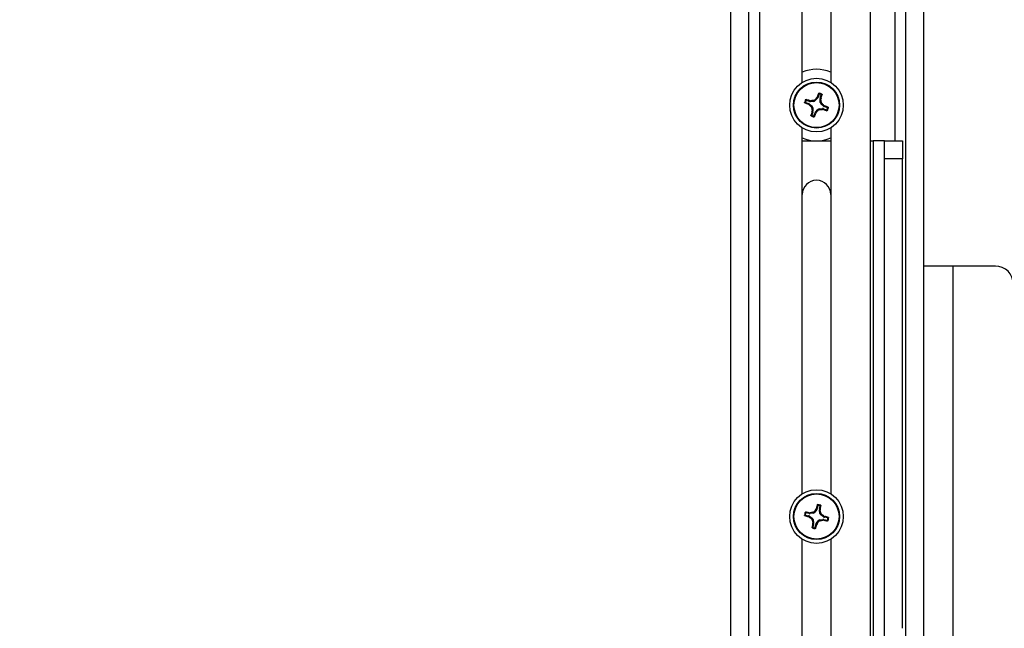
# Model space of a CAD drawing. Header units: inches. Extents: x 0.3 to 33.8, y 0.2 to 21.7.
# Tile 28 of 209: x 11.7 to 13.1, y 5.5 to 6.4. Entities that reach past the tile are written whole.
import ezdxf

# ---------------------------------------------------------------- set-up
doc = ezdxf.new("R2010")
doc.units = ezdxf.units.IN
doc.header["$MEASUREMENT"] = 0
doc.layers.add('BORDERS', color=7, linetype='Continuous')
doc.styles.add('SLDTEXTSTYLE0', font='TXT', dxfattribs={"width": 0.75})
doc.dimstyles.new('SLDDIMSTYLE0', dxfattribs={"dimtxt": 0.137795, "dimasz": 0.14, "dimexe": 0, "dimexo": 0.0625, "dimgap": 0.034449, "dimtad": 1, "dimdec": 3, "dimlfac": 5, "dimrnd": 1e-09, "dimzin": 12, "dimdsep": 46, "dimtxsty": 'SLDTEXTSTYLE0', "dimblk1": 'CLOSED', "dimblk2": 'CLOSED', "dimsah": 1, "dimcen": 0.09, "dimadec": 0, "dimazin": 3, "dimtfac": 1, "dimtdec": 3, "dimtofl": 0, "dimtmove": 0, "dimatfit": 3, "dimldrblk": 'CLOSED', "dimfxl": 0, "dimfrac": 2, "dimtolj": 1, "dimtzin": 12, "dimarcsym": 0})
doc.dimstyles.new('SLDDIMSTYLE1', dxfattribs={"dimtxt": 0.137795, "dimasz": 0.14, "dimexe": 0, "dimexo": 0.0625, "dimgap": 0.034449, "dimtad": 1, "dimdec": 3, "dimlfac": 5, "dimrnd": 1e-09, "dimzin": 4, "dimdsep": 46, "dimtxsty": 'SLDTEXTSTYLE0', "dimblk1": 'CLOSED', "dimblk2": 'CLOSED', "dimsah": 1, "dimcen": 0.09, "dimadec": 0, "dimazin": 1, "dimtfac": 1, "dimtdec": 3, "dimtofl": 0, "dimtmove": 0, "dimatfit": 3, "dimldrblk": 'CLOSED', "dimfxl": 0, "dimfrac": 2, "dimtolj": 1, "dimtzin": 12, "dimarcsym": 0})

# ---------------------------------------------------------------- blocks, each defined once
blk = doc.blocks.new('_Closed')
at = {"color": 0, "linetype": 'ByBlock', "lineweight": -2}
for p, q in [((-1, 0.166667), (0, 0)), ((-1, 0.166667), (-1, -0.166667)), ((0, 0), (-1, -0.166667)), ((0, 0), (-1, 0))]:
    blk.add_line(p, q, dxfattribs=at)
blk = doc.blocks.new('_D_9')
at = {"layer": 'BORDERS'}
for p, q in [((12.4417, 7.9841), (12.3997, 7.9841)), ((12.3997, 7.9841), (12.3997, 7.7654)), ((12.7471, 7.9841), (12.7891, 7.9841)), ((12.7891, 7.9841), (12.7891, 7.7654)), ((12.3997, 7.7654), (12.4417, 7.7654)), ((12.7891, 7.7654), (12.7471, 7.7654)), ((7.2796, 6.1797), (7.2796, 7.5986)), ((14.8326, 6.2324), (14.8326, 7.5986)), ((14.8326, 7.5592), (7.2796, 7.5592))]:
    blk.add_line(p, q, dxfattribs=at)
at = {"layer": 'BORDERS', "xscale": 0.14, "yscale": 0.14, "rotation": 180.0000000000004}
blk.add_blockref('_Closed', (7.2796, 7.5592, 0.5327), dxfattribs=at)
at = {"layer": 'BORDERS', "xscale": 0.14, "yscale": 0.14}
blk.add_blockref('_Closed', (14.8326, 7.5592, 0.5327), dxfattribs=at)
at = {"layer": 'BORDERS', "char_height": 0.1378, "attachment_point": 1, "style": 'SLDTEXTSTYLE0'}
for s, insert in [('959', (12.4417, 7.943)), ('37.765', (12.3144, 7.7368))]:
    blk.add_mtext(s, dxfattribs=dict(at, insert=insert))
blk = doc.blocks.new('_D_10')
at = {"layer": 'BORDERS'}
for p, q in [((12.4417, 7.4763), (12.3997, 7.4763)), ((12.3997, 7.4763), (12.3997, 7.2575)), ((12.7471, 7.4763), (12.7891, 7.4763)), ((12.7891, 7.4763), (12.7891, 7.2575)), ((12.3997, 7.2575), (12.4417, 7.2575)), ((12.7891, 7.2575), (12.7471, 7.2575)), ((11.5246, 6.2307), (11.5246, 7.0907)), ((13.7626, 5.2824), (13.7626, 7.0907)), ((11.5246, 7.0513), (13.7626, 7.0513))]:
    blk.add_line(p, q, dxfattribs=at)
at = {"layer": 'BORDERS', "xscale": 0.14, "yscale": 0.14, "rotation": 180.0000000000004}
blk.add_blockref('_Closed', (11.5246, 7.0513, 0.5327), dxfattribs=at)
at = {"layer": 'BORDERS', "xscale": 0.14, "yscale": 0.14}
blk.add_blockref('_Closed', (13.7626, 7.0513, 0.5327), dxfattribs=at)
at = {"layer": 'BORDERS', "char_height": 0.1378, "attachment_point": 1, "style": 'SLDTEXTSTYLE0'}
for s, insert in [('284', (12.4417, 7.4351)), ('11.190', (12.3144, 7.229))]:
    blk.add_mtext(s, dxfattribs=dict(at, insert=insert))

msp = doc.modelspace()

# ---------------------------------------------------------------- linework, layer by layer
at = {"color": 7, "linetype": 'Continuous', "lineweight": 25}
for p, q in [((12.88763, 6.65231), (12.88763, 4.91806)), ((12.92189, 6.61806), (12.92189, 6.21806)), ((12.93763, 4.79306), (12.93763, 6.59306)), ((12.96263, 4.79306), (12.96263, 6.59306)), ((12.73338, 4.89306), (12.73338, 6.54306)), ((12.79273, 6.29985), (12.79273, 6.53628)), ((12.83253, 6.53628), (12.83253, 6.29985)), ((12.69263, 6.51806), (12.69263, 4.91806)), ((12.71763, 6.51806), (12.71763, 4.91806)), ((12.81411, 6.27781), (12.81096, 6.27429)), ((12.81304, 6.27844), (12.81369, 6.27947)), ((12.81411, 6.27781), (12.81304, 6.27844)), ((12.81369, 6.27947), (12.81473, 6.27885)), ((12.81626, 6.28323), (12.81473, 6.27885)), ((12.81783, 6.27188), (12.81757, 6.27659)), ((12.8188, 6.27642), (12.81757, 6.27659)), ((12.81774, 6.2778), (12.81928, 6.28218)), ((12.81774, 6.2778), (12.81894, 6.27763)), ((12.81894, 6.27763), (12.8188, 6.27642)), ((12.79746, 6.27169), (12.80184, 6.27016)), ((12.8029, 6.27317), (12.79852, 6.2747)), ((12.80123, 6.26912), (12.80184, 6.27016)), ((12.80226, 6.26847), (12.80123, 6.26912)), ((12.80289, 6.26954), (12.80226, 6.26847)), ((12.80289, 6.26954), (12.8064, 6.26639)), ((12.8029, 6.27317), (12.80307, 6.27436)), ((12.80307, 6.27436), (12.80427, 6.27422)), ((12.80427, 6.27422), (12.8041, 6.273)), ((12.80881, 6.27326), (12.8041, 6.273)), ((12.80516, 6.26579), (12.8064, 6.26639)), ((12.80744, 6.26424), (12.80619, 6.26364)), ((12.80744, 6.26424), (12.8077, 6.25953)), ((12.80881, 6.27326), (12.80821, 6.27451)), ((12.81036, 6.27554), (12.81096, 6.27429)), ((12.81645, 6.26286), (12.82117, 6.26312)), ((12.81645, 6.26286), (12.81705, 6.26162)), ((12.81783, 6.27188), (12.81908, 6.27248)), ((12.82011, 6.27033), (12.81886, 6.26973)), ((12.82238, 6.26658), (12.81886, 6.26973)), ((12.82099, 6.2619), (12.82117, 6.26312)), ((12.8222, 6.26176), (12.82099, 6.2619)), ((12.82237, 6.26295), (12.8222, 6.26176)), ((12.82237, 6.26295), (12.82675, 6.26142)), ((12.82238, 6.26658), (12.82301, 6.26765)), ((12.82301, 6.26765), (12.82404, 6.26701)), ((12.82404, 6.26701), (12.82343, 6.26597)), ((12.82781, 6.26443), (12.82343, 6.26597)), ((12.80753, 6.25833), (12.80599, 6.25394)), ((12.80633, 6.25849), (12.80647, 6.2597)), ((12.80753, 6.25833), (12.80633, 6.25849)), ((12.80647, 6.2597), (12.8077, 6.25953)), ((12.809, 6.25289), (12.81054, 6.25727)), ((12.81158, 6.25665), (12.81054, 6.25727)), ((12.81116, 6.25831), (12.81431, 6.26183)), ((12.81116, 6.25831), (12.81222, 6.25768)), ((12.81222, 6.25768), (12.81158, 6.25665)), ((12.81491, 6.26058), (12.81431, 6.26183)), ((12.79273, 5.72485), (12.79273, 6.23628)), ((12.83253, 6.23628), (12.83253, 5.72485)), ((12.79273, 6.21806), (12.83253, 6.21806)), ((12.88763, 6.21806), (12.89189, 6.21806)), ((12.89189, 6.21806), (12.89189, 4.56806)), ((12.90763, 6.21806), (12.89189, 6.21806)), ((12.90763, 6.19306), (12.90763, 6.21806)), ((12.90763, 6.21806), (12.93263, 6.21806)), ((12.93263, 6.21806), (12.93263, 6.19306)), ((12.90763, 5.50196), (12.90763, 6.19306)), ((12.93263, 6.19306), (12.90763, 6.19306)), ((12.93263, 5.53681), (12.93263, 6.19306)), ((13.00338, 6.04306), (12.96263, 6.04306)), ((13.00338, 6.04306), (13.00338, 4.44306)), ((13.06263, 6.04306), (13.00338, 6.04306)), ((12.80241, 5.6971), (12.79789, 5.69816)), ((12.80241, 5.6971), (12.80245, 5.69831)), ((12.80245, 5.69831), (12.80366, 5.6983)), ((12.80366, 5.6983), (12.80362, 5.69706)), ((12.80828, 5.69782), (12.80362, 5.69706)), ((12.80828, 5.69782), (12.80755, 5.699)), ((12.80958, 5.70025), (12.81031, 5.69908)), ((12.81306, 5.70291), (12.81031, 5.69908)), ((12.81193, 5.70342), (12.81247, 5.70452)), ((12.81306, 5.70291), (12.81193, 5.70342)), ((12.81247, 5.70452), (12.81356, 5.70402)), ((12.81463, 5.70854), (12.81356, 5.70402)), ((12.81739, 5.69741), (12.81663, 5.70207)), ((12.81787, 5.70203), (12.81663, 5.70207)), ((12.81667, 5.70329), (12.81773, 5.70781)), ((12.81667, 5.70329), (12.81788, 5.70324)), ((12.81739, 5.69741), (12.81857, 5.69814)), ((12.81788, 5.70324), (12.81787, 5.70203)), ((12.79716, 5.69505), (12.80168, 5.69399)), ((12.80118, 5.69289), (12.80168, 5.69399)), ((12.80227, 5.69236), (12.80118, 5.69289)), ((12.80278, 5.69349), (12.80227, 5.69236)), ((12.80278, 5.69349), (12.80662, 5.69073)), ((12.80544, 5.69), (12.80662, 5.69073)), ((12.80787, 5.68871), (12.8067, 5.68798)), ((12.80739, 5.68288), (12.8074, 5.68409)), ((12.8074, 5.68409), (12.80864, 5.68405)), ((12.80787, 5.68871), (12.80864, 5.68405)), ((12.8122, 5.68321), (12.81496, 5.68705)), ((12.81569, 5.68587), (12.81496, 5.68705)), ((12.81699, 5.6883), (12.82164, 5.68906)), ((12.81699, 5.6883), (12.81771, 5.68712)), ((12.81983, 5.69612), (12.81865, 5.69539)), ((12.82248, 5.69263), (12.81865, 5.69539)), ((12.8216, 5.68782), (12.82164, 5.68906)), ((12.82282, 5.68781), (12.8216, 5.68782)), ((12.82248, 5.69263), (12.823, 5.69376)), ((12.82286, 5.68902), (12.82282, 5.68781)), ((12.82286, 5.68902), (12.82738, 5.68796)), ((12.823, 5.69376), (12.82409, 5.69323)), ((12.82409, 5.69323), (12.82359, 5.69213)), ((12.82811, 5.69107), (12.82359, 5.69213)), ((12.80859, 5.68284), (12.80739, 5.68288)), ((12.80859, 5.68284), (12.80753, 5.67832)), ((12.81064, 5.67759), (12.8117, 5.68211)), ((12.8128, 5.68161), (12.8117, 5.68211)), ((12.8122, 5.68321), (12.81333, 5.6827)), ((12.81333, 5.6827), (12.8128, 5.68161)), ((12.79273, 4.96806), (12.79273, 5.66128)), ((12.83253, 5.66128), (12.83253, 4.96806))]:
    msp.add_line(p, q, dxfattribs=at)
for centre, radius in [((12.81263, 6.26806), 0.0375), ((12.81263, 6.26806), 0.0322), ((12.81263, 6.26806), 0.03151), ((12.81263, 5.69306), 0.0375), ((12.81263, 5.69306), 0.0322), ((12.81263, 5.69306), 0.03151)]:
    msp.add_circle(centre, radius, dxfattribs=at)
for centre, radius, start, end in [((12.81263, 6.26806), 0.05, 66.54679, 113.45321), ((12.81263, 6.26806), 0.01699, 153.39393, 167.94488), ((12.70673, 5.971), 0.31829, 72.38278, 73.33661), ((13.08371, 6.02561), 0.37038, 136.95139, 137.56243), ((13.11075, 6.16517), 0.31829, 158.0022, 158.95604), ((12.81263, 6.26806), 0.01699, 63.39393, 77.94488), ((12.81263, 6.26806), 0.01603, 66.50785, 74.83097), ((12.4495, 6.24809), 0.37038, 3.77638, 4.38742), ((12.51557, 6.37396), 0.31829, 342.38278, 343.33661), ((12.91552, 6.56618), 0.31829, 248.0022, 248.95604), ((12.81263, 6.26806), 0.01603, 156.50785, 164.83097), ((13.05509, 6.53914), 0.37038, 226.95139, 227.56243), ((12.83261, 5.90493), 0.37038, 93.77638, 94.38742), ((13.17577, 6.28804), 0.37038, 183.77638, 184.38742), ((12.79266, 6.6312), 0.37038, 273.77638, 274.38742), ((12.57018, 5.99698), 0.37038, 46.95139, 47.56243), ((12.70975, 5.96994), 0.31829, 68.0022, 68.95604), ((12.81263, 6.26806), 0.01603, 336.50785, 344.83097), ((12.81263, 6.26806), 0.01699, 333.39393, 347.94488), ((13.1097, 6.16216), 0.31829, 162.38278, 163.33661), ((12.81263, 6.26806), 0.01699, 243.39393, 257.94488), ((12.81263, 6.26806), 0.01603, 246.50785, 254.83097), ((12.51451, 6.37095), 0.31829, 338.0022, 338.95604), ((12.54156, 6.51051), 0.37038, 316.95139, 317.56243), ((12.91853, 6.56512), 0.31829, 252.38278, 253.33661), ((12.81263, 6.26806), 0.05, 246.54679, 293.45321), ((12.81263, 6.14306), 0.0199, 0, 180), ((13.06263, 6.01806), 0.025, 0, 90), ((12.81263, 5.69306), 0.01699, 159.51647, 174.06742), ((12.81263, 5.69306), 0.01603, 162.63038, 170.9535), ((12.73902, 5.3864), 0.31829, 78.50531, 79.45915), ((12.87122, 5.33413), 0.37038, 99.89891, 100.50995), ((13.10802, 5.4809), 0.37038, 143.07393, 143.68497), ((13.12003, 5.62256), 0.31829, 164.12473, 165.07857), ((12.81263, 5.69306), 0.01699, 69.51647, 84.06742), ((12.81263, 5.69306), 0.01603, 72.63038, 80.9535), ((12.4537, 5.63447), 0.37038, 9.89891, 10.50995), ((12.50597, 5.76667), 0.31829, 348.50531, 349.45915), ((12.88314, 6.00045), 0.31829, 254.12473, 255.07857), ((13.02479, 5.98845), 0.37038, 233.07393, 233.68497), ((13.17157, 5.75165), 0.37038, 189.89891, 190.50995), ((12.51724, 5.90522), 0.37038, 323.07393, 323.68497), ((12.75404, 6.05199), 0.37038, 279.89891, 280.50995), ((12.60047, 5.39767), 0.37038, 53.07393, 53.68497), ((12.88625, 5.99972), 0.31829, 258.50531, 259.45915), ((12.74213, 5.38567), 0.31829, 74.12473, 75.07857), ((12.81263, 5.69306), 0.01603, 342.63038, 350.9535), ((12.81263, 5.69306), 0.01699, 339.51647, 354.06742), ((13.1193, 5.61945), 0.31829, 168.50531, 169.45915), ((12.81263, 5.69306), 0.01699, 249.51647, 264.06742), ((12.81263, 5.69306), 0.01603, 252.63038, 260.9535), ((12.50524, 5.76357), 0.31829, 344.12473, 345.07857)]:
    msp.add_arc(centre, radius, start, end, dxfattribs=at)
for centre, major_axis, ratio, start_param, end_param in [((12.81176, 6.2799), (-0.00271, 0.0016), 0.994307, 2.9463327, 3.3368526), ((12.82071, 6.27676), (0.00312, -0.00044), 0.994307, 2.9463327, 3.3368526), ((12.80079, 6.26719), (-0.0016, -0.00271), 0.994307, 2.9463327, 3.3368526), ((12.80393, 6.27614), (0.00044, 0.00312), 0.994307, 2.9463327, 3.3368526), ((12.80429, 6.26405), (-0.00284, -0.00136), 0.993591, 2.7511616, 3.5320237), ((12.80863, 6.2764), (-0.00136, 0.00284), 0.993591, 2.7511616, 3.5320237), ((12.81664, 6.25972), (0.00136, -0.00284), 0.993591, 2.7511616, 3.5320237), ((12.82097, 6.27207), (0.00284, 0.00136), 0.993591, 2.7511616, 3.5320237), ((12.82133, 6.25998), (-0.00044, -0.00312), 0.994307, 2.9463327, 3.3368526), ((12.82447, 6.26893), (0.0016, 0.00271), 0.994307, 2.9463327, 3.3368526), ((12.80455, 6.25936), (-0.00312, 0.00044), 0.994307, 2.9463327, 3.3368526), ((12.81351, 6.25622), (0.00271, -0.0016), 0.994307, 2.9463327, 3.3368526), ((12.80776, 5.70092), (-0.00166, 0.00268), 0.993591, 2.7511616, 3.5320237), ((12.8105, 5.70474), (-0.00287, 0.0013), 0.994307, 2.9463327, 3.3368526), ((12.81974, 5.70257), (0.00315, -0.00011), 0.994307, 2.9463327, 3.3368526), ((12.80095, 5.69093), (-0.0013, -0.00287), 0.994307, 2.9463327, 3.3368526), ((12.80312, 5.70017), (0.00011, 0.00315), 0.994307, 2.9463327, 3.3368526), ((12.80477, 5.68819), (-0.00268, -0.00166), 0.993591, 2.7511616, 3.5320237), ((12.80553, 5.68355), (-0.00315, 0.00011), 0.994307, 2.9463327, 3.3368526), ((12.81751, 5.6852), (0.00166, -0.00268), 0.993591, 2.7511616, 3.5320237), ((12.8205, 5.69794), (0.00268, 0.00166), 0.993591, 2.7511616, 3.5320237), ((12.82215, 5.68596), (-0.00011, -0.00315), 0.994307, 2.9463327, 3.3368526), ((12.82431, 5.69519), (0.0013, 0.00287), 0.994307, 2.9463327, 3.3368526), ((12.81476, 5.68138), (0.00287, -0.0013), 0.994307, 2.9463327, 3.3368526)]:
    msp.add_ellipse(centre, major_axis=major_axis, ratio=ratio, start_param=start_param, end_param=end_param, dxfattribs=at)
for points, knots in [([(12.79744, 6.27567), (12.79747, 6.27572), (12.79752, 6.2758), (12.79765, 6.2759), (12.7978, 6.27595), (12.79792, 6.27595), (12.79799, 6.27593), (12.798, 6.27593)], [0, 0, 0, 0, 0.2243701, 0.4484144, 0.6809027, 0.9255748, 1, 1, 1, 1]), ([(12.79793, 6.27445), (12.79785, 6.27466), (12.79768, 6.27507), (12.79752, 6.27547), (12.79744, 6.27567)], [0, 0, 0, 0, 0.5041524, 1, 1, 1, 1]), ([(12.798, 6.27593), (12.79809, 6.27572), (12.79825, 6.27532), (12.79843, 6.27491), (12.79852, 6.2747)], [0, 0, 0, 0, 0.5053527, 1, 1, 1, 1]), ([(12.81563, 6.2844), (12.81566, 6.28445), (12.81571, 6.28454), (12.81585, 6.28464), (12.81601, 6.2847), (12.81612, 6.28468), (12.81618, 6.28468)], [0, 0, 0, 0, 0.2526917, 0.5055172, 0.7534417, 1, 1, 1, 1]), ([(12.81626, 6.28323), (12.81616, 6.28343), (12.81595, 6.28382), (12.81574, 6.2842), (12.81563, 6.2844)], [0, 0, 0, 0, 0.4946499, 1, 1, 1, 1]), ([(12.81618, 6.28468), (12.81629, 6.28449), (12.81651, 6.28411), (12.81672, 6.28373), (12.81683, 6.28353)], [0, 0, 0, 0, 0.4958449, 1, 1, 1, 1]), ([(12.81683, 6.28353), (12.81678, 6.28354), (12.81667, 6.28356), (12.81651, 6.28352), (12.81638, 6.28343), (12.8163, 6.28333), (12.81627, 6.28326), (12.81626, 6.28323)], [0, 0, 0, 0, 0.2255497, 0.4511533, 0.6755815, 0.8996403, 1, 1, 1, 1]), ([(12.81902, 6.28276), (12.81923, 6.28285), (12.81964, 6.28302), (12.82004, 6.28317), (12.82024, 6.28325)], [0, 0, 0, 0, 0.5041524, 1, 1, 1, 1]), ([(12.81928, 6.28218), (12.81929, 6.28223), (12.81931, 6.28233), (12.81928, 6.28249), (12.81921, 6.28263), (12.81911, 6.28272), (12.81904, 6.28275), (12.81902, 6.28276)], [0, 0, 0, 0, 0.22554961, 0.45115321, 0.67558118, 0.89964004, 1, 1, 1, 1]), ([(12.8205, 6.28269), (12.82029, 6.28261), (12.81989, 6.28244), (12.81948, 6.28227), (12.81928, 6.28218)], [0, 0, 0, 0, 0.5053527, 1, 1, 1, 1]), ([(12.82024, 6.28325), (12.82029, 6.28323), (12.82038, 6.28317), (12.82047, 6.28304), (12.82052, 6.28289), (12.82052, 6.28277), (12.8205, 6.28271), (12.8205, 6.28269)], [0, 0, 0, 0, 0.2243701, 0.4484144, 0.6809027, 0.9255748, 1, 1, 1, 1]), ([(12.7963, 6.27106), (12.79625, 6.27109), (12.79615, 6.27114), (12.79605, 6.27127), (12.796, 6.27144), (12.79601, 6.27155), (12.79602, 6.27161)], [0, 0, 0, 0, 0.2526917, 0.5055172, 0.7534417, 1, 1, 1, 1]), ([(12.79602, 6.27161), (12.7962, 6.27172), (12.79658, 6.27193), (12.79697, 6.27215), (12.79716, 6.27225)], [0, 0, 0, 0, 0.4958476, 1, 1, 1, 1]), ([(12.79746, 6.27169), (12.79726, 6.27159), (12.79687, 6.27138), (12.79649, 6.27117), (12.7963, 6.27106)], [0, 0, 0, 0, 0.4946473, 1, 1, 1, 1]), ([(12.79716, 6.27225), (12.79715, 6.2722), (12.79714, 6.2721), (12.79718, 6.27194), (12.79726, 6.27181), (12.79737, 6.27173), (12.79744, 6.2717), (12.79746, 6.27169)], [0, 0, 0, 0, 0.2255497, 0.4511533, 0.6755815, 0.8996403, 1, 1, 1, 1]), ([(12.79852, 6.2747), (12.79846, 6.27472), (12.79836, 6.27474), (12.7982, 6.27471), (12.79806, 6.27464), (12.79798, 6.27454), (12.79794, 6.27447), (12.79793, 6.27445)], [0, 0, 0, 0, 0.22554961, 0.45115321, 0.67558118, 0.89964004, 1, 1, 1, 1]), ([(12.80619, 6.26364), (12.80613, 6.26399), (12.80602, 6.26467), (12.80557, 6.26538), (12.80524, 6.26571), (12.80516, 6.26579)], [0, 0, 0, 0, 0.42715877, 0.85434923, 1, 1, 1, 1]), ([(12.80821, 6.27451), (12.80856, 6.27456), (12.80925, 6.27467), (12.80995, 6.27512), (12.81028, 6.27545), (12.81036, 6.27554)], [0, 0, 0, 0, 0.42715877, 0.85434923, 1, 1, 1, 1]), ([(12.81908, 6.27248), (12.81913, 6.27214), (12.81925, 6.27145), (12.8197, 6.27074), (12.82003, 6.27042), (12.82011, 6.27033)], [0, 0, 0, 0, 0.4271588, 0.8543492, 1, 1, 1, 1]), ([(12.82781, 6.26443), (12.828, 6.26453), (12.82839, 6.26474), (12.82878, 6.26495), (12.82897, 6.26506)], [0, 0, 0, 0, 0.4946499, 1, 1, 1, 1]), ([(12.8281, 6.26387), (12.82811, 6.26392), (12.82813, 6.26402), (12.82809, 6.26418), (12.828, 6.26431), (12.8279, 6.26439), (12.82783, 6.26442), (12.82781, 6.26443)], [0, 0, 0, 0, 0.2255497, 0.4511533, 0.6755815, 0.8996403, 1, 1, 1, 1]), ([(12.82925, 6.26451), (12.82906, 6.2644), (12.82869, 6.26419), (12.8283, 6.26397), (12.8281, 6.26387)], [0, 0, 0, 0, 0.4958449, 1, 1, 1, 1]), ([(12.82897, 6.26506), (12.82902, 6.26504), (12.82911, 6.26499), (12.82921, 6.26485), (12.82927, 6.26468), (12.82926, 6.26457), (12.82925, 6.26451)], [0, 0, 0, 0, 0.2526917, 0.5055172, 0.7534417, 1, 1, 1, 1]), ([(12.80502, 6.25287), (12.80498, 6.2529), (12.80489, 6.25295), (12.8048, 6.25308), (12.80475, 6.25323), (12.80475, 6.25335), (12.80477, 6.25342), (12.80477, 6.25343)], [0, 0, 0, 0, 0.2243701, 0.4484144, 0.6809027, 0.9255748, 1, 1, 1, 1]), ([(12.80477, 6.25343), (12.80497, 6.25351), (12.80538, 6.25368), (12.80579, 6.25386), (12.80599, 6.25394)], [0, 0, 0, 0, 0.5053527, 1, 1, 1, 1]), ([(12.80624, 6.25336), (12.80604, 6.25328), (12.80563, 6.25311), (12.80522, 6.25295), (12.80502, 6.25287)], [0, 0, 0, 0, 0.5041524, 1, 1, 1, 1]), ([(12.80599, 6.25394), (12.80598, 6.25389), (12.80595, 6.25379), (12.80598, 6.25363), (12.80606, 6.25349), (12.80616, 6.2534), (12.80622, 6.25337), (12.80624, 6.25336)], [0, 0, 0, 0, 0.2255496, 0.4511532, 0.6755812, 0.89964, 1, 1, 1, 1]), ([(12.80844, 6.25259), (12.80849, 6.25258), (12.8086, 6.25256), (12.80875, 6.25261), (12.80888, 6.25269), (12.80897, 6.2528), (12.80899, 6.25287), (12.809, 6.25289)], [0, 0, 0, 0, 0.2255497, 0.4511533, 0.6755815, 0.8996403, 1, 1, 1, 1]), ([(12.80908, 6.25144), (12.80898, 6.25163), (12.80876, 6.25201), (12.80855, 6.2524), (12.80844, 6.25259)], [0, 0, 0, 0, 0.4958476, 1, 1, 1, 1]), ([(12.809, 6.25289), (12.80911, 6.25269), (12.80931, 6.2523), (12.80953, 6.25192), (12.80963, 6.25172)], [0, 0, 0, 0, 0.4946473, 1, 1, 1, 1]), ([(12.80963, 6.25172), (12.80961, 6.25168), (12.80956, 6.25158), (12.80942, 6.25148), (12.80926, 6.25143), (12.80914, 6.25144), (12.80908, 6.25144)], [0, 0, 0, 0, 0.2526917, 0.5055172, 0.7534417, 1, 1, 1, 1]), ([(12.81705, 6.26162), (12.81671, 6.26156), (12.81602, 6.26145), (12.81531, 6.261), (12.81499, 6.26067), (12.81491, 6.26058)], [0, 0, 0, 0, 0.4271588, 0.8543492, 1, 1, 1, 1]), ([(12.82675, 6.26142), (12.8268, 6.2614), (12.8269, 6.26138), (12.82706, 6.26141), (12.8272, 6.26149), (12.82729, 6.26158), (12.82732, 6.26165), (12.82733, 6.26167)], [0, 0, 0, 0, 0.2255496, 0.4511532, 0.6755812, 0.89964, 1, 1, 1, 1]), ([(12.82726, 6.2602), (12.82718, 6.2604), (12.82701, 6.26081), (12.82684, 6.26122), (12.82675, 6.26142)], [0, 0, 0, 0, 0.5053527, 1, 1, 1, 1]), ([(12.82783, 6.26045), (12.8278, 6.26041), (12.82774, 6.26032), (12.82761, 6.26023), (12.82746, 6.26018), (12.82734, 6.26018), (12.82728, 6.26019), (12.82726, 6.2602)], [0, 0, 0, 0, 0.2243701, 0.4484144, 0.6809027, 0.9255748, 1, 1, 1, 1]), ([(12.82733, 6.26167), (12.82742, 6.26147), (12.82759, 6.26106), (12.82775, 6.26065), (12.82783, 6.26045)], [0, 0, 0, 0, 0.5041524, 1, 1, 1, 1]), ([(12.79672, 5.69901), (12.79674, 5.69905), (12.79678, 5.69915), (12.7969, 5.69925), (12.79705, 5.69932), (12.79717, 5.69933), (12.79723, 5.69932), (12.79725, 5.69932)], [0, 0, 0, 0, 0.2243701, 0.4484144, 0.6809027, 0.9255748, 1, 1, 1, 1]), ([(12.79734, 5.69785), (12.79723, 5.69804), (12.79702, 5.69843), (12.79682, 5.69882), (12.79672, 5.69901)], [0, 0, 0, 0, 0.5041524, 1, 1, 1, 1]), ([(12.79725, 5.69932), (12.79735, 5.69913), (12.79756, 5.69874), (12.79778, 5.69835), (12.79789, 5.69816)], [0, 0, 0, 0, 0.5053527, 1, 1, 1, 1]), ([(12.79789, 5.69816), (12.79784, 5.69817), (12.79773, 5.69818), (12.79758, 5.69814), (12.79745, 5.69804), (12.79737, 5.69794), (12.79734, 5.69787), (12.79734, 5.69785)], [0, 0, 0, 0, 0.2255496, 0.4511532, 0.6755812, 0.89964, 1, 1, 1, 1]), ([(12.80755, 5.699), (12.80789, 5.69909), (12.80856, 5.69928), (12.80922, 5.6998), (12.8095, 5.70016), (12.80958, 5.70025)], [0, 0, 0, 0, 0.4271588, 0.8543492, 1, 1, 1, 1]), ([(12.81387, 5.70962), (12.81389, 5.70967), (12.81393, 5.70977), (12.81406, 5.70989), (12.81422, 5.70996), (12.81433, 5.70996), (12.81439, 5.70996)], [0, 0, 0, 0, 0.2526917, 0.5055172, 0.7534417, 1, 1, 1, 1]), ([(12.81463, 5.70854), (12.8145, 5.70872), (12.81425, 5.70909), (12.814, 5.70944), (12.81387, 5.70962)], [0, 0, 0, 0, 0.4946473, 1, 1, 1, 1]), ([(12.81439, 5.70996), (12.81452, 5.70979), (12.81477, 5.70944), (12.81503, 5.70907), (12.81515, 5.70889)], [0, 0, 0, 0, 0.4958476, 1, 1, 1, 1]), ([(12.81515, 5.70889), (12.8151, 5.70889), (12.815, 5.7089), (12.81484, 5.70884), (12.81472, 5.70874), (12.81465, 5.70863), (12.81463, 5.70856), (12.81463, 5.70854)], [0, 0, 0, 0, 0.2255497, 0.4511533, 0.6755815, 0.8996403, 1, 1, 1, 1]), ([(12.81742, 5.70836), (12.81761, 5.70847), (12.818, 5.70868), (12.81839, 5.70888), (12.81858, 5.70898)], [0, 0, 0, 0, 0.5041524, 1, 1, 1, 1]), ([(12.81773, 5.70781), (12.81774, 5.70786), (12.81775, 5.70796), (12.81771, 5.70812), (12.81762, 5.70825), (12.81751, 5.70832), (12.81744, 5.70835), (12.81742, 5.70836)], [0, 0, 0, 0, 0.2255496, 0.4511532, 0.6755812, 0.89964, 1, 1, 1, 1]), ([(12.81889, 5.70845), (12.8187, 5.70834), (12.81831, 5.70813), (12.81793, 5.70791), (12.81773, 5.70781)], [0, 0, 0, 0, 0.5053527, 1, 1, 1, 1]), ([(12.81857, 5.69814), (12.81866, 5.69781), (12.81885, 5.69713), (12.81937, 5.69648), (12.81973, 5.69619), (12.81983, 5.69612)], [0, 0, 0, 0, 0.4271588, 0.8543492, 1, 1, 1, 1]), ([(12.81858, 5.70898), (12.81863, 5.70896), (12.81872, 5.70891), (12.81883, 5.70879), (12.81889, 5.70865), (12.8189, 5.70853), (12.81889, 5.70846), (12.81889, 5.70845)], [0, 0, 0, 0, 0.22437011, 0.44841436, 0.68090265, 0.92557481, 1, 1, 1, 1]), ([(12.79573, 5.69482), (12.79591, 5.69494), (12.79626, 5.6952), (12.79662, 5.69545), (12.7968, 5.69558)], [0, 0, 0, 0, 0.4958476, 1, 1, 1, 1]), ([(12.79607, 5.6943), (12.79602, 5.69432), (12.79592, 5.69436), (12.79581, 5.69449), (12.79573, 5.69464), (12.79573, 5.69476), (12.79573, 5.69482)], [0, 0, 0, 0, 0.2526917, 0.5055172, 0.7534417, 1, 1, 1, 1]), ([(12.79716, 5.69505), (12.79698, 5.69493), (12.79661, 5.69468), (12.79625, 5.69443), (12.79607, 5.6943)], [0, 0, 0, 0, 0.4946473, 1, 1, 1, 1]), ([(12.7968, 5.69558), (12.7968, 5.69553), (12.79679, 5.69542), (12.79685, 5.69527), (12.79695, 5.69515), (12.79706, 5.69508), (12.79714, 5.69506), (12.79716, 5.69505)], [0, 0, 0, 0, 0.2255497, 0.4511533, 0.6755815, 0.8996403, 1, 1, 1, 1]), ([(12.8067, 5.68798), (12.8066, 5.68832), (12.80642, 5.68899), (12.8059, 5.68964), (12.80553, 5.68993), (12.80544, 5.69)], [0, 0, 0, 0, 0.4271588, 0.8543492, 1, 1, 1, 1]), ([(12.81771, 5.68712), (12.81738, 5.68703), (12.81671, 5.68685), (12.81605, 5.68632), (12.81576, 5.68596), (12.81569, 5.68587)], [0, 0, 0, 0, 0.4271588, 0.8543492, 1, 1, 1, 1]), ([(12.82738, 5.68796), (12.82743, 5.68795), (12.82754, 5.68794), (12.82769, 5.68799), (12.82782, 5.68808), (12.8279, 5.68818), (12.82792, 5.68825), (12.82793, 5.68828)], [0, 0, 0, 0, 0.2255496, 0.4511532, 0.6755812, 0.89964, 1, 1, 1, 1]), ([(12.82802, 5.6868), (12.82791, 5.687), (12.82771, 5.68738), (12.82749, 5.68777), (12.82738, 5.68796)], [0, 0, 0, 0, 0.5053527, 1, 1, 1, 1]), ([(12.82793, 5.68828), (12.82804, 5.68808), (12.82825, 5.68769), (12.82845, 5.68731), (12.82855, 5.68711)], [0, 0, 0, 0, 0.5041524, 1, 1, 1, 1]), ([(12.82855, 5.68711), (12.82853, 5.68707), (12.82848, 5.68697), (12.82836, 5.68687), (12.82822, 5.6868), (12.8281, 5.68679), (12.82803, 5.6868), (12.82802, 5.6868)], [0, 0, 0, 0, 0.2243701, 0.4484144, 0.6809027, 0.9255748, 1, 1, 1, 1]), ([(12.82811, 5.69107), (12.82829, 5.69119), (12.82866, 5.69144), (12.82902, 5.69169), (12.8292, 5.69182)], [0, 0, 0, 0, 0.4946499, 1, 1, 1, 1]), ([(12.82846, 5.69054), (12.82847, 5.69059), (12.82847, 5.6907), (12.82841, 5.69085), (12.82831, 5.69097), (12.8282, 5.69104), (12.82813, 5.69106), (12.82811, 5.69107)], [0, 0, 0, 0, 0.2255497, 0.4511533, 0.6755815, 0.8996403, 1, 1, 1, 1]), ([(12.82953, 5.6913), (12.82936, 5.69118), (12.82901, 5.69092), (12.82865, 5.69067), (12.82846, 5.69054)], [0, 0, 0, 0, 0.4958449, 1, 1, 1, 1]), ([(12.8292, 5.69182), (12.82925, 5.6918), (12.82935, 5.69176), (12.82946, 5.69164), (12.82953, 5.69148), (12.82953, 5.69136), (12.82953, 5.6913)], [0, 0, 0, 0, 0.2526917, 0.5055172, 0.7534417, 1, 1, 1, 1]), ([(12.80669, 5.67714), (12.80664, 5.67717), (12.80655, 5.67721), (12.80644, 5.67733), (12.80637, 5.67747), (12.80636, 5.67759), (12.80637, 5.67766), (12.80637, 5.67768)], [0, 0, 0, 0, 0.22437011, 0.44841436, 0.68090265, 0.92557481, 1, 1, 1, 1]), ([(12.80637, 5.67768), (12.80657, 5.67778), (12.80695, 5.67799), (12.80734, 5.67821), (12.80753, 5.67832)], [0, 0, 0, 0, 0.50535269, 1, 1, 1, 1]), ([(12.80785, 5.67776), (12.80765, 5.67766), (12.80726, 5.67744), (12.80688, 5.67724), (12.80669, 5.67714)], [0, 0, 0, 0, 0.5041524, 1, 1, 1, 1]), ([(12.80753, 5.67832), (12.80753, 5.67826), (12.80751, 5.67816), (12.80756, 5.678), (12.80765, 5.67787), (12.80776, 5.6778), (12.80783, 5.67777), (12.80785, 5.67776)], [0, 0, 0, 0, 0.2255496, 0.4511532, 0.6755812, 0.89964, 1, 1, 1, 1]), ([(12.81011, 5.67723), (12.81017, 5.67723), (12.81027, 5.67722), (12.81042, 5.67728), (12.81055, 5.67738), (12.81061, 5.67749), (12.81063, 5.67756), (12.81064, 5.67759)], [0, 0, 0, 0, 0.2255497, 0.4511533, 0.6755815, 0.8996403, 1, 1, 1, 1]), ([(12.81088, 5.67616), (12.81075, 5.67633), (12.81049, 5.67669), (12.81024, 5.67705), (12.81011, 5.67723)], [0, 0, 0, 0, 0.4958449, 1, 1, 1, 1]), ([(12.81064, 5.67759), (12.81076, 5.6774), (12.81101, 5.67704), (12.81127, 5.67668), (12.81139, 5.6765)], [0, 0, 0, 0, 0.4946499, 1, 1, 1, 1]), ([(12.81139, 5.6765), (12.81137, 5.67645), (12.81133, 5.67635), (12.81121, 5.67623), (12.81105, 5.67616), (12.81093, 5.67616), (12.81088, 5.67616)], [0, 0, 0, 0, 0.2526917, 0.5055172, 0.7534417, 1, 1, 1, 1])]:
    msp.add_open_spline(points, degree=3, knots=knots, dxfattribs=at)

# ---------------------------------------------------------------- dimensions: what is measured, and where the dimension line sits
at = {"layer": 'BORDERS'}
for base, p1, p2, dimstyle, picture, middle in [((7.27959, 7.5592), (14.83263, 6.19306), (7.27959, 6.14037), 'SLDDIMSTYLE0', '_D_9', (12.59438, 7.5592)), ((13.76263, 7.05134), (11.52459, 6.19128), (13.76263, 5.24306), 'SLDDIMSTYLE1', '_D_10', (12.59438, 7.05134))]:
    dim = msp.add_linear_dim(base=base, p1=p1, p2=p2, dimstyle=dimstyle, dxfattribs=at)
    dim.commit()
    dim.dimension.update_dxf_attribs({"geometry": picture, "text_midpoint": middle, "dimtype": 160})

doc.saveas('drawing.dxf')
